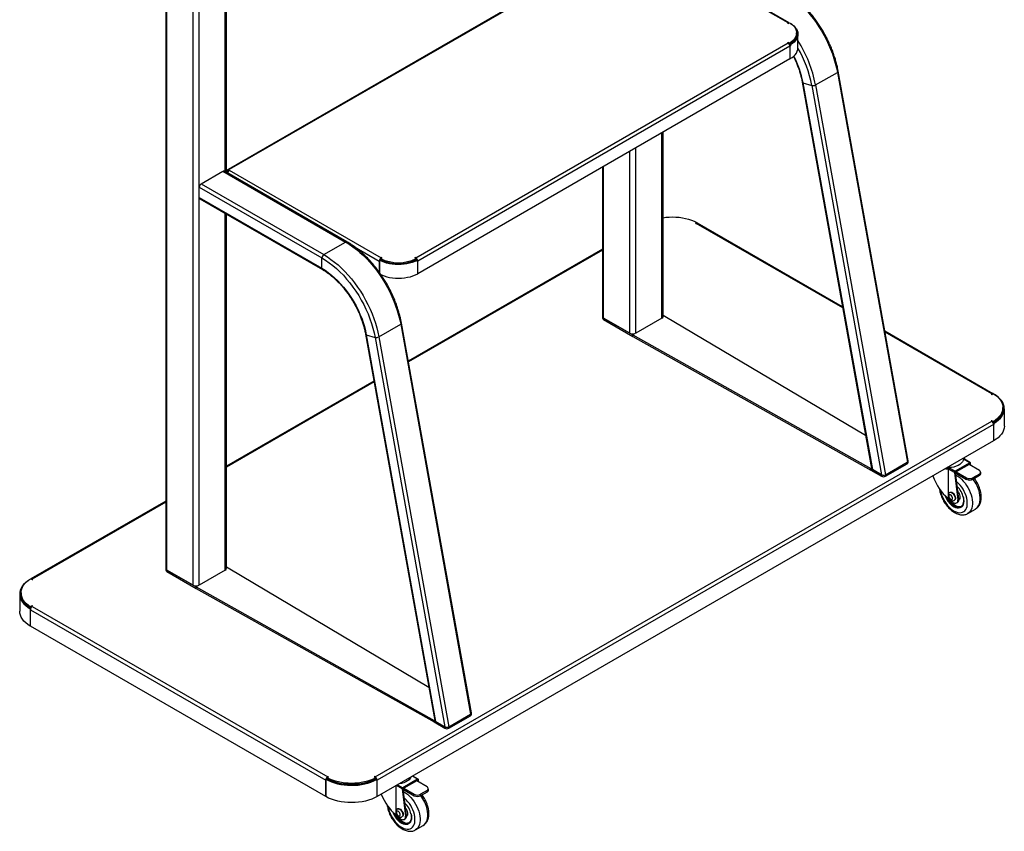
# Model space of a CAD drawing. Header units: millimetres. Extents: x -2165 to 1756, y -606 to 2289.
# Tile 6 of 10: x 672 to 1756, y -606 to 288. Entities that reach past the tile are written whole.
import ezdxf

# ---------------------------------------------------------------- set-up
doc = ezdxf.new("R2010")
doc.units = ezdxf.units.MM

msp = doc.modelspace()

# ---------------------------------------------------------------- linework, layer by layer
at = {"linetype": 'Continuous', "lineweight": 25}
for p, q in [((898, 121), (898, 706)), ((899.4, 120.5), (899.4, 706.8)), ((862.7, -334.7), (862.7, 685.6)), ((869.2, -334.7), (869.2, 689.4)), ((832.5, 668.2), (832.5, -316.1)), ((833.8, -318), (833.8, 669)), ((1347.9, 381.2), (901.4, 123.4)), ((1349.8, 381.3), (902.5, 123.1)), ((1517.7, 284.7), (1350.5, 381.3)), ((1519.1, 284.9), (1352.4, 381.2)), ((1517.7, 284.7), (1517.2, 284.4)), ((1517.2, 284.4), (1517.7, 284.1)), ((1517.7, 284.1), (1519.3, 285)), ((1517.7, 284.1), (1517.7, 284.7)), ((1527.1, 272.5), (1527.1, 273.7)), ((1528.6, 257.4), (1528.6, 272.4)), ((1107.9, 26.1), (1517.7, 262.7)), ((1517.7, 263.3), (1517.2, 263)), ((1517.2, 263), (1517.7, 262.7)), ((1519.3, 262.4), (1517.7, 263.3)), ((1517.7, 262.7), (1517.7, 263.3)), ((1519.1, 261.3), (1519.3, 261.2)), ((1519.3, 262.4), (1519.3, 261.2)), ((1519.5, 261.2), (1519.5, 260.6)), ((1519.5, 261.2), (1520.6, 260.6)), ((1520.6, 260.6), (1520.6, 259.5)), ((1519.8, 259), (1110, 22.4)), ((1519.7, 259.9), (1520.6, 259.5)), ((1519.8, 259), (1519.8, 245.1)), ((1519.8, 245.1), (1110, 8.5)), ((1548.1, 216.4), (1572.1, 230.3)), ((1572.1, 230.3), (1649.1, -199.2)), ((1649.9, -197.8), (1573, 231.5)), ((1533.4, 219.5), (1609.7, -206.1)), ((1534.2, 218.8), (1610.6, -207.2)), ((1534.2, 218.8), (1543.9, 215.8)), ((1543.9, 215.8), (1620.7, -213)), ((1548.1, 216.4), (1625, -213.1)), ((1378.8, -40.4), (1378.8, 163.7)), ((1380.2, -38.5), (1380.2, 164.5)), ((1343.5, -57.1), (1343.5, 143.3)), ((1350, -57.1), (1350, 147.1)), ((871.6, 107.5), (895.6, 121.3)), ((895.6, 121.3), (1030.6, 43.4)), ((1032.1, 43.5), (897.1, 121.5)), ((900.4, 121.8), (901.4, 121.2)), ((902.5, 122.6), (1069.7, 26.1)), ((1313.3, 125.9), (1313.3, -38.5)), ((1314.6, -40.4), (1314.6, 126.7)), ((869.4, 103.8), (1004.5, 25.8)), ((869.4, 92.4), (869.4, 103.8)), ((871.6, 107.5), (1006.6, 29.5)), ((869.4, 92.4), (1004.5, 14.4)), ((870.1, 91), (1005.1, 13)), ((898, -318), (898, 74.9)), ((899.4, -316.1), (899.4, 74.1)), ((1417.3, 64.8), (1415.7, 63.9)), ((1415.7, 63.9), (1416.2, 63.6)), ((1416.2, 63.6), (1416.7, 63.9)), ((1578, -29.2), (1416.7, 63.9)), ((1417.3, 64.1), (1417.3, 64.8)), ((1418.7, 63.9), (1417.3, 64.7)), ((1577.8, -28), (1418.2, 64.1)), ((1418.7, 63.9), (1418.6, 63.9)), ((1418.7, 63.8), (1418.7, 63.9)), ((1006.6, 29.5), (1030.6, 43.4)), ((1040.3, 38.2), (1067.6, 22.4)), ((1313.3, 35.4), (1099.6, -87.9)), ((1313.3, 34.4), (1099.8, -88.8)), ((1004.5, 14.4), (1004.5, 25.8)), ((1067.8, 22.5), (1067.6, 22.4)), ((1067.6, 22.4), (1067.6, 10.2)), ((1068.8, 24.1), (1067.8, 23.5)), ((1067.8, 23.5), (1067.8, 9.9)), ((1069.2, 25.2), (1070.8, 26.1)), ((1069.2, 25.2), (1069.2, 24)), ((1070.2, 26.4), (1069.7, 26.1)), ((1069.7, 25.5), (1069.7, 26.1)), ((1070.8, 26.1), (1070.2, 26.4)), ((1070.2, 25.8), (1070.2, 26.4)), ((1107.3, 26.4), (1106.8, 26.1)), ((1106.8, 26.1), (1108.4, 25.2)), ((1107.9, 26.1), (1107.3, 26.4)), ((1107.3, 25.8), (1107.3, 26.4)), ((1107.9, 25.5), (1107.9, 26.1)), ((1108.2, 23.8), (1109.3, 23.2)), ((1108.4, 25.2), (1108.4, 24)), ((1109.3, 22), (1109.3, 23.2)), ((1109.3, 22.9), (1110, 22.4)), ((1110, 8.5), (1110, 22.4)), ((1313.3, -38.5), (1313.3, -40.2)), ((1314.6, -40.4), (1346.7, -59)), ((1314.6, -40.4), (1314.6, -42.1)), ((1343.5, -57.1), (1314.6, -40.4)), ((1314.6, -42.1), (1346.7, -60.6)), ((1378.8, -40.4), (1350, -57.1)), ((1382.1, -38.5), (1380.2, -37.4)), ((1603.2, -169.7), (1382.1, -38.5)), ((1067.2, -61.2), (1091.3, -47.3)), ((1091.3, -47.3), (1168.2, -476.8)), ((1169.1, -475.4), (1092.1, -46.1)), ((1052.6, -58.1), (1128.8, -483.7)), ((1053.4, -58.8), (1129.7, -484.8)), ((1053.4, -58.8), (1063, -61.8)), ((1063, -61.8), (1139.9, -490.6)), ((1067.2, -61.2), (1144.2, -490.7)), ((1346.7, -59), (1608.8, -206.2)), ((1346.7, -60.6), (1346.7, -59)), ((1346.7, -60.6), (1608.8, -207.8)), ((1743.4, -123.7), (1624.3, -54.9)), ((1742, -123.9), (1624.5, -56)), ((1061.8, -109.8), (899.4, -203.5)), ((1062, -110.7), (899.4, -204.6)), ((1742, -123.9), (1741.5, -124.2)), ((1741.5, -124.2), (1742, -124.5)), ((1742, -124.5), (1743.6, -123.6)), ((1742, -124.5), (1742, -123.9)), ((1754.4, -140.2), (1754.4, -139)), ((1755.9, -159.4), (1755.9, -140.3)), ((1063.2, -545.9), (1742, -154.1)), ((1744.1, -157.7), (1065.3, -549.6)), ((1742, -153.5), (1741.5, -153.8)), ((1741.5, -153.8), (1742, -154.1)), ((1743.6, -154.4), (1742, -153.5)), ((1742, -154.1), (1742, -153.5)), ((1743.4, -155.5), (1743.6, -155.6)), ((1743.6, -154.4), (1743.6, -155.6)), ((1744.8, -156.2), (1743.8, -155.6)), ((1743.8, -156.1), (1743.8, -155.6)), ((1744.8, -157.3), (1744, -156.9)), ((1744.1, -157.7), (1744.1, -175.7)), ((1744.8, -157.3), (1744.8, -156.2)), ((1744.1, -175.7), (1065.3, -567.6)), ((1711.1, -195.9), (1711.2, -194.9)), ((1711.2, -194.9), (1711.2, -194.7)), ((1712.1, -194.7), (1712, -194.2)), ((1625, -213.1), (1649.1, -199.2)), ((1625.2, -213), (1649, -199.3)), ((1625.2, -214.6), (1649, -200.9)), ((1649, -200.9), (1649, -199.3)), ((1649.9, -199.6), (1649.9, -198.3)), ((1692.9, -205.3), (1694.9, -205.2)), ((1694.9, -205.2), (1701.7, -209.2)), ((1718, -199.8), (1701.7, -209.2)), ((1717.1, -201.7), (1702.9, -209.9)), ((1718, -199.8), (1711.1, -195.9)), ((1718.5, -199.8), (1711.9, -195.9)), ((1712.2, -196.1), (1712.2, -195.7)), ((1712.2, -195.7), (1712.2, -196.1)), ((1717.8, -201.3), (1717.1, -201.7)), ((1728.4, -208.3), (1717.1, -201.7)), ((1717.8, -201.3), (1717.9, -202.2)), ((1719.1, -202.9), (1718.8, -200.3)), ((1608.8, -206.2), (1620.7, -213)), ((1608.8, -207.8), (1608.8, -206.2)), ((1608.8, -207.8), (1620.7, -214.6)), ((1620.7, -213), (1610.6, -207.2)), ((1620.7, -214.6), (1620.7, -213)), ((1625.2, -213), (1625.2, -214.6)), ((1694.5, -233.9), (1694.5, -206.7)), ((1701.1, -210.5), (1694.5, -206.7)), ((1701.1, -210.5), (1704.8, -240.5)), ((1702.9, -209.9), (1702.2, -210.3)), ((1705.9, -239.9), (1702.2, -210.3)), ((1702.4, -211.2), (1714.3, -218.1)), ((1702.9, -209.9), (1714.3, -216.4)), ((1714.3, -218.1), (1714.3, -216.4)), ((1728.4, -212.4), (1721.3, -216.4)), ((1728.4, -214), (1721.3, -218.1)), ((1721.3, -216.4), (1721.3, -218.1)), ((1728.4, -214), (1728.4, -212.4)), ((1729.9, -211.9), (1729.9, -210.3)), ((1693.5, -238.4), (1694.5, -239)), ((1694.5, -239), (1694.5, -237.9)), ((1696, -232.4), (1695.7, -232.6)), ((832.5, -242.2), (684.2, -327.8)), ((832.5, -243.2), (685.6, -328)), ((1699.3, -243.7), (1698.5, -243.3)), ((1700.7, -241.3), (1701, -241.1)), ((1703.3, -244.1), (1704.3, -243.5)), ((1705.7, -241.7), (1704.7, -242.4)), ((1704.8, -240.5), (1705.9, -239.9)), ((1715.6, -255.7), (1724.1, -250.8)), ((832.5, -316.1), (832.5, -317.8)), ((833.8, -318), (865.9, -336.5)), ((833.8, -318), (833.8, -319.6)), ((862.7, -334.7), (833.8, -318)), ((833.8, -319.6), (865.9, -338.2)), ((898, -318), (869.2, -334.7)), ((901.3, -316.1), (899.4, -315)), ((1122.3, -447.3), (901.3, -316.1)), ((684, -327.7), (685.6, -328.6)), ((686.1, -328.3), (685.6, -328)), ((685.6, -328.6), (685.6, -328)), ((685.6, -328.6), (686.1, -328.3)), ((671.8, -344.4), (671.8, -363.5)), ((673.3, -343.1), (673.3, -344.3)), ((865.9, -336.5), (1128, -483.7)), ((865.9, -338.2), (865.9, -336.5)), ((865.9, -338.2), (1128, -485.4)), ((685.6, -357.6), (684, -358.5)), ((686.1, -357.9), (685.6, -357.6)), ((685.6, -358.2), (685.6, -357.6)), ((683.3, -360.6), (683.8, -360.3)), ((683.3, -360.6), (683.3, -379.7)), ((683.5, -361.8), (1008.7, -549.6)), ((683.5, -379.8), (683.5, -361.8)), ((684, -359.7), (684, -358.5)), ((684, -359.7), (684.2, -359.6)), ((685.6, -358.2), (686.1, -357.9)), ((685.6, -358.2), (1010.9, -545.9)), ((683.3, -379.7), (683.5, -379.6)), ((1008.7, -567.6), (683.5, -379.8)), ((1144.2, -490.7), (1168.2, -476.8)), ((1144.4, -490.6), (1168.1, -476.9)), ((1168.1, -478.5), (1168.1, -476.9)), ((1169.1, -477.2), (1169.1, -475.9)), ((1128, -483.7), (1139.8, -490.6)), ((1128, -485.4), (1128, -483.7)), ((1128, -485.4), (1139.8, -492.2)), ((1139.9, -490.6), (1129.7, -484.8)), ((1144.4, -492.2), (1168.1, -478.5)), ((1139.8, -492.2), (1139.8, -490.6)), ((1144.4, -490.6), (1144.4, -492.2)), ((1008.9, -549.5), (1008.7, -549.6)), ((1008.7, -549.6), (1008.7, -567.6)), ((1008.9, -548.6), (1009.9, -547.9)), ((1008.9, -567.7), (1008.9, -548.6)), ((1010.3, -546.9), (1011.9, -545.9)), ((1010.3, -548.1), (1010.3, -546.9)), ((1011.4, -545.6), (1010.9, -545.9)), ((1010.9, -546.6), (1010.9, -545.9)), ((1011.9, -545.9), (1011.4, -545.6)), ((1011.4, -546.3), (1011.4, -545.6)), ((1056.2, -551.3), (1056.3, -551.4)), ((1057.7, -550.9), (1057.7, -550.8)), ((1062.7, -545.6), (1062.1, -545.9)), ((1062.1, -545.9), (1063.7, -546.9)), ((1063.2, -545.9), (1062.7, -545.6)), ((1062.7, -546.3), (1062.7, -545.6)), ((1063.2, -546.6), (1063.2, -545.9)), ((1064.6, -548.9), (1063.5, -548.3)), ((1063.7, -548.1), (1063.7, -546.9)), ((1064.6, -548.9), (1064.6, -550)), ((1064.6, -549.2), (1065.3, -549.6)), ((1065.3, -567.6), (1065.3, -549.6)), ((1109.9, -548.4), (1093.6, -557.8)), ((1109, -550.3), (1094.8, -558.5)), ((1109.9, -548.4), (1104.2, -545.1)), ((1110.4, -548.4), (1104.5, -545)), ((1109.7, -549.9), (1109, -550.3)), ((1120.3, -556.9), (1109, -550.3)), ((1109.7, -549.9), (1109.8, -550.8)), ((1111, -551.5), (1110.7, -548.9)), ((1086.4, -582.5), (1086.4, -555.4)), ((1093, -559.1), (1086.5, -555.3)), ((1087.9, -554.5), (1093.6, -557.8)), ((1093, -559.1), (1096.7, -589.1)), ((1094.8, -558.5), (1094.1, -558.9)), ((1097.7, -588.5), (1094.1, -558.9)), ((1094.2, -559.8), (1106.2, -566.7)), ((1094.8, -558.5), (1106.2, -565)), ((1120.3, -561), (1113.2, -565)), ((1120.3, -562.6), (1113.2, -566.7)), ((1120.3, -562.6), (1120.3, -561)), ((1121.8, -560.5), (1121.8, -558.9)), ((1008.7, -567.6), (1008.9, -567.5)), ((1106.2, -566.7), (1106.2, -565)), ((1113.2, -565), (1113.2, -566.7)), ((1087.9, -581), (1087.6, -581.2)), ((1085.3, -587), (1086.4, -587.6)), ((1086.4, -587.6), (1086.4, -586.5)), ((1091.2, -592.3), (1090.4, -591.9)), ((1092.6, -589.9), (1092.9, -589.7)), ((1095.2, -592.7), (1096.2, -592.1)), ((1097.6, -590.3), (1096.5, -591)), ((1096.7, -589.1), (1097.7, -588.5)), ((1107.5, -604.3), (1116, -599.4))]:
    msp.add_line(p, q, dxfattribs=at)
at = {"linetype": 'Continuous', "lineweight": 25, "flags": 128}
for points in [[(1511.5, 321), (1515.4, 318.5), (1519.4, 315.8), (1523.3, 312.8), (1527.2, 309.5), (1531, 306), (1534.8, 302.3), (1538.4, 298.3), (1541.9, 294.2), (1545.4, 289.8), (1548.6, 285.3), (1551.7, 280.6), (1554.7, 275.9), (1557.5, 271), (1560.1, 266), (1562.4, 260.9), (1564.6, 255.8), (1566.6, 250.7), (1568.3, 245.5), (1569.8, 240.4), (1571.1, 235.3), (1572.1, 230.3)], [(1519.3, 285), (1521.4, 283.6), (1523.3, 282), (1524.8, 280.3), (1525.9, 278.5), (1526.7, 276.6), (1527.1, 274.7), (1527.1, 272.8), (1526.7, 270.9), (1525.9, 269), (1524.8, 267.2), (1523.3, 265.5), (1521.4, 263.9), (1519.3, 262.4)], [(1520.5, 284.3), (1522.2, 283.1), (1524.1, 281.6), (1525.6, 279.9), (1526.9, 278.2), (1527.8, 276.4), (1528.4, 274.5), (1528.6, 272.6), (1528.5, 270.7), (1528, 268.9), (1527.2, 267.1), (1526, 265.3), (1524.5, 263.6), (1522.7, 262), (1520.6, 260.6)], [(1527.1, 272.5), (1527.1, 271.5), (1526.7, 269.6), (1525.9, 267.8), (1524.8, 266), (1523.3, 264.2), (1521.4, 262.6), (1519.3, 261.2)], [(1527.1, 272.4), (1527.1, 271.7), (1526.7, 269.7), (1526, 267.9), (1524.9, 266), (1523.4, 264.3), (1521.6, 262.7), (1519.5, 261.2)], [(1519.8, 245.1), (1522.1, 246.6), (1524, 248.2), (1525.6, 249.8), (1526.9, 251.6), (1527.9, 253.5), (1528.4, 255.4), (1528.6, 257.3), (1528.6, 257.4)], [(1572.1, 230.3), (1572.5, 230.5), (1572.8, 230.8), (1572.9, 231.1), (1573, 231.3), (1573, 231.5)], [(1380.2, 70.2), (1383.3, 70.6), (1386.9, 70.9), (1390.6, 71), (1394.3, 70.9), (1397.9, 70.6), (1401.5, 70.1), (1405, 69.4), (1408.3, 68.5), (1411.5, 67.5), (1414.5, 66.2), (1417.3, 64.8)], [(1030.6, 43.4), (1034.6, 40.9), (1038.6, 38.2), (1042.5, 35.2), (1046.4, 32), (1050.2, 28.4), (1053.9, 24.7), (1057.6, 20.7), (1061.1, 16.6), (1064.5, 12.2), (1067.8, 7.7), (1070.9, 3.1), (1073.9, -1.7), (1076.6, -6.6), (1079.2, -11.6), (1081.6, -16.7), (1083.8, -21.8), (1085.7, -26.9), (1087.5, -32.1), (1089, -37.2), (1090.2, -42.3), (1091.3, -47.3)], [(1004.5, 25.8), (1008.5, 23.4), (1012.5, 20.6), (1016.5, 17.5), (1020.4, 14.1), (1024.3, 10.5), (1028.1, 6.7), (1031.7, 2.6), (1035.2, -1.7), (1038.6, -6.2), (1041.9, -10.8), (1045, -15.6), (1047.9, -20.6), (1050.5, -25.6), (1053, -30.7), (1055.3, -35.9), (1057.3, -41.1), (1059.1, -46.3), (1060.7, -51.5), (1062, -56.7), (1063, -61.8)], [(1006.6, 29.5), (1010.6, 27.1), (1014.5, 24.3), (1018.5, 21.3), (1022.3, 18.1), (1026.2, 14.6), (1029.9, 10.8), (1033.5, 6.9), (1037.1, 2.7), (1040.5, -1.6), (1043.7, -6.2), (1046.9, -10.8), (1049.8, -15.6), (1052.6, -20.5), (1055.2, -25.5), (1057.6, -30.6), (1059.7, -35.7), (1061.7, -40.8), (1063.4, -45.9), (1064.9, -51.1), (1066.2, -56.1), (1067.2, -61.2)], [(1109.3, 23.2), (1106.8, 21.9), (1104, 20.9), (1101.1, 20), (1098.1, 19.4), (1094.9, 18.9), (1091.7, 18.6), (1088.4, 18.5), (1085.1, 18.6), (1081.9, 19), (1078.8, 19.5), (1075.8, 20.2), (1072.9, 21.1), (1070.2, 22.2), (1067.8, 23.5)], [(1004.5, 14.4), (1008, 12.2), (1011.5, 9.7), (1015, 7), (1018.5, 4), (1021.9, 0.8), (1025.1, -2.7), (1028.3, -6.3), (1031.4, -10.2), (1034.3, -14.2), (1037.1, -18.3), (1039.7, -22.6), (1042.1, -27), (1044.4, -31.5), (1046.4, -36), (1048.3, -40.6), (1049.9, -45.2), (1051.3, -49.7), (1052.5, -54.3), (1053.4, -58.8)], [(1069.2, 7.7), (1070.3, 7.2), (1073, 6.1), (1076, 5.1), (1079.1, 4.4), (1082.3, 3.9), (1085.6, 3.6), (1088.9, 3.5), (1092.3, 3.6), (1095.6, 3.9), (1098.8, 4.5), (1101.9, 5.2), (1104.8, 6.1), (1107.5, 7.3), (1110, 8.5)], [(1091.3, -47.3), (1091.6, -47), (1091.9, -46.8), (1092.1, -46.5), (1092.2, -46.2), (1092.1, -46.1)], [(1743.6, -123.6), (1746, -125.2), (1748.2, -126.9), (1750, -128.7), (1751.6, -130.7), (1752.8, -132.7), (1753.6, -134.7), (1754.2, -136.8), (1754.4, -139), (1754.2, -141.1), (1753.6, -143.2), (1752.8, -145.3), (1751.6, -147.3), (1750, -149.2), (1748.2, -151), (1746, -152.8), (1743.6, -154.4)], [(1744.8, -156.2), (1747.4, -154.5), (1749.6, -152.7), (1751.5, -150.8), (1753.1, -148.7), (1754.3, -146.6), (1755.2, -144.5), (1755.7, -142.3), (1755.8, -140), (1755.6, -137.8), (1755, -135.6), (1754.1, -133.5), (1752.8, -131.4), (1751.1, -129.4), (1749.1, -127.5), (1746.9, -125.7), (1745.2, -124.6)], [(1754.4, -140.2), (1754.2, -142.3), (1753.6, -144.4), (1752.8, -146.5), (1751.6, -148.5), (1750, -150.4), (1748.2, -152.3), (1746, -154), (1743.6, -155.6)], [(1743.8, -155.6), (1746.2, -154), (1748.3, -152.2), (1750.2, -150.4), (1751.7, -148.4), (1752.9, -146.4), (1753.7, -144.3), (1754.2, -142.2), (1754.4, -140.3)], [(1755.9, -159.4), (1755.9, -159.4), (1755.6, -161.7), (1755.1, -163.9), (1754.1, -166.1), (1752.8, -168.2), (1751.1, -170.3), (1749.1, -172.2), (1746.8, -174), (1744.1, -175.7)], [(1711.1, -195.9), (1710.7, -197.4), (1709.8, -198.9), (1708.5, -200.4), (1706.9, -201.7), (1704.9, -202.8), (1702.7, -203.7), (1700.2, -204.5), (1697.6, -205), (1694.9, -205.2)], [(1694.5, -206.7), (1691.9, -206.7), (1690.7, -206.6)], [(1702.6, -213.4), (1704.7, -214.7), (1706.8, -216.2), (1708.8, -218), (1710.7, -220), (1712.6, -222.3), (1714.3, -224.7), (1715.8, -227.2), (1717.2, -229.8), (1718.3, -232.5), (1719.3, -235.2), (1720, -237.9)], [(1685.7, -230.3), (1686.1, -232.5), (1686.8, -235), (1687.7, -237.5), (1688.8, -240), (1690.2, -242.4), (1691.7, -244.7), (1693.3, -246.8), (1695.1, -248.8), (1697, -250.5), (1698.9, -252), (1700.8, -253.2), (1702.7, -254), (1704.6, -254.6), (1706.5, -254.9), (1708.2, -254.8), (1709.7, -254.4), (1711.2, -253.7), (1712.4, -252.7), (1713.4, -251.3), (1714.2, -249.8), (1714.8, -247.9), (1715.1, -245.9), (1715.1, -243.7), (1714.9, -241.3), (1714.5, -238.9)], [(1708.5, -248.3), (1707.7, -248.6), (1706.3, -248.8), (1704.8, -248.7), (1703.3, -248.3), (1701.7, -247.5), (1700, -246.5), (1698.4, -245.2), (1696.9, -243.7), (1695.5, -241.9), (1694.2, -240.1), (1693.1, -238.1)], [(1696.2, -239.8), (1696.9, -240.3), (1697.6, -240.5), (1698.2, -240.4), (1698.7, -239.9), (1698.9, -239.2), (1698.8, -238.4), (1698.5, -237.4), (1698, -236.5), (1697.3, -235.7), (1696.6, -235.2), (1695.9, -235), (1695.3, -235.1), (1694.9, -235.6), (1694.6, -236.3), (1694.7, -237.2), (1695, -238.1), (1695.5, -239), (1696.2, -239.8)], [(1695.7, -232.6), (1696, -232.5), (1696.8, -232.4), (1697.7, -232.6), (1698.7, -233.2), (1699.6, -234), (1700.4, -235.1), (1701.1, -236.3), (1701.5, -237.5), (1701.7, -238.7), (1701.6, -239.8), (1701.3, -240.7), (1700.7, -241.2), (1700.7, -241.3)], [(1696, -232.4), (1696.3, -232.3), (1697.1, -232.2), (1698.1, -232.4), (1699, -233), (1700, -233.8), (1700.8, -234.9), (1701.4, -236.1), (1701.9, -237.3), (1702.1, -238.5), (1702, -239.6), (1701.7, -240.4), (1701.1, -241), (1701, -241.1)], [(1710.8, -238.1), (1711.1, -240.2), (1711.3, -242.2), (1711.1, -244), (1710.7, -245.7), (1710.1, -247.1), (1709.2, -248.2), (1708.1, -249.1), (1706.9, -249.6), (1705.4, -249.9), (1703.9, -249.8), (1702.3, -249.3), (1700.6, -248.6), (1698.9, -247.5), (1697.8, -246.6)], [(1704.9, -231.8), (1705.3, -232.4), (1706, -233.8), (1706.6, -235.3), (1706.9, -236.8), (1707, -238.1), (1706.9, -239.4), (1706.5, -240.4), (1705.9, -241.1)], [(1720, -237.9), (1720.5, -240.5), (1720.8, -243.1), (1720.8, -245.5), (1720.5, -247.7), (1720, -249.8), (1719.3, -251.6), (1718.3, -253.2), (1717.2, -254.6), (1715.8, -255.6), (1715.6, -255.8)], [(1724.1, -250.8), (1724.3, -250.7), (1725.7, -249.7), (1726.8, -248.3), (1727.8, -246.7), (1728.5, -244.9), (1729, -242.8), (1729.3, -240.6), (1729.3, -238.2), (1729, -235.6), (1728.5, -233)], [(1699.3, -243.7), (1700.2, -244.1), (1701, -244.4), (1701.8, -244.5), (1702.6, -244.4), (1703.3, -244.1), (1703.8, -243.7), (1704.3, -243.1), (1704.7, -242.4)], [(1702.2, -248.5), (1702.6, -248.7), (1704.1, -249.1), (1705.6, -249.2), (1707, -249), (1708.2, -248.5), (1709.3, -247.6), (1710.1, -246.5), (1710.7, -245.1), (1711.1, -243.5), (1711.1, -243.4)], [(682.4, -328.7), (680.2, -330.1), (678, -332), (676.1, -333.9), (674.5, -335.9), (673.3, -338), (672.4, -340.2), (671.9, -342.4), (671.8, -344.6), (672, -346.8), (672.6, -349), (673.5, -351.2), (674.8, -353.3), (676.5, -355.3), (678.5, -357.2), (680.8, -359), (683.3, -360.6)], [(684, -358.5), (681.6, -356.9), (679.4, -355.1), (677.6, -353.3), (676, -351.4), (674.8, -349.4), (674, -347.3), (673.4, -345.2), (673.3, -343.1), (673.4, -340.9), (674, -338.8), (674.8, -336.8), (676, -334.8), (677.6, -332.8), (679.4, -331), (681.6, -329.3), (684, -327.7)], [(684, -359.7), (681.6, -358.1), (679.4, -356.4), (677.6, -354.5), (676, -352.6), (674.8, -350.6), (674, -348.5), (673.4, -346.4), (673.3, -344.3)], [(673.3, -344.4), (673.3, -344.6), (673.5, -346.7), (674, -348.8), (675, -350.9), (676.2, -352.9), (677.8, -354.9), (679.7, -356.7), (681.9, -358.4), (684.1, -359.8)], [(683.3, -379.7), (680.7, -378), (678.4, -376.2), (676.4, -374.3), (674.7, -372.2), (673.4, -370.1), (672.5, -367.9), (671.9, -365.7), (671.8, -363.5)], [(1008.9, -548.6), (1008.8, -549.1), (1008.7, -549.6)], [(1008.9, -548.6), (1011.8, -550), (1014.9, -551.4), (1018.2, -552.5), (1021.6, -553.5), (1025.2, -554.2), (1029, -554.8), (1032.8, -555.1), (1036.6, -555.2), (1040.5, -555.2), (1044.3, -554.9), (1048, -554.3), (1051.7, -553.6), (1055.2, -552.7), (1058.5, -551.6), (1061.7, -550.3), (1064.6, -548.9)], [(1009.9, -547.9), (1012.7, -549.4), (1015.7, -550.6), (1018.9, -551.7), (1022.2, -552.7), (1025.7, -553.4), (1029.3, -553.9), (1032.9, -554.2), (1036.6, -554.4), (1040.3, -554.3), (1044, -554), (1047.6, -553.5), (1051.1, -552.8), (1054.5, -552), (1057.7, -550.9), (1060.7, -549.7), (1063.5, -548.3)], [(1063.7, -546.9), (1060.9, -548.3), (1057.9, -549.5), (1054.8, -550.6), (1051.4, -551.5), (1047.9, -552.2), (1044.4, -552.7), (1040.7, -553), (1037, -553.1), (1033.3, -553), (1029.7, -552.7), (1026.1, -552.2), (1022.6, -551.5), (1019.3, -550.6), (1016.1, -549.5), (1013.1, -548.3), (1010.3, -546.9)], [(1063.7, -548.1), (1060.9, -549.5), (1057.9, -550.7), (1054.8, -551.8), (1051.4, -552.7), (1047.9, -553.4), (1044.4, -553.9), (1040.7, -554.2), (1037, -554.3), (1033.3, -554.2), (1029.7, -553.9), (1026.1, -553.4), (1022.6, -552.7), (1019.3, -551.8), (1016.1, -550.7), (1013.1, -549.5), (1010.3, -548.1)], [(1102.5, -546.1), (1101.7, -547.5), (1100.4, -549), (1098.8, -550.3), (1096.8, -551.4), (1094.6, -552.3), (1092.1, -553.1), (1089.6, -553.6)], [(1094.5, -562), (1096.6, -563.3), (1098.6, -564.8), (1100.7, -566.6), (1102.6, -568.6), (1104.4, -570.9), (1106.1, -573.3), (1107.7, -575.8), (1109.1, -578.4), (1110.2, -581.1), (1111.2, -583.8), (1111.9, -586.5)], [(1065.3, -567.6), (1062.4, -569.1), (1059.3, -570.4), (1055.9, -571.6), (1052.4, -572.6), (1048.7, -573.3), (1044.9, -573.9), (1041, -574.2), (1037.1, -574.3), (1033.2, -574.2), (1029.4, -573.9), (1025.6, -573.4), (1021.9, -572.6), (1018.3, -571.7), (1015, -570.5), (1011.8, -569.2), (1008.9, -567.7)], [(1077.6, -578.9), (1078, -581.1), (1078.7, -583.6), (1079.6, -586.1), (1080.7, -588.6), (1082.1, -591), (1083.6, -593.3), (1085.2, -595.4), (1087, -597.4), (1088.8, -599.1), (1090.8, -600.6), (1092.7, -601.8), (1094.6, -602.7), (1096.5, -603.2), (1098.3, -603.5), (1100.1, -603.4), (1101.6, -603), (1103, -602.3), (1104.3, -601.3), (1105.3, -599.9), (1106.1, -598.4), (1106.7, -596.5), (1107, -594.5), (1107, -592.3), (1106.8, -589.9), (1106.4, -587.5)], [(1088.1, -588.4), (1088.8, -588.9), (1089.5, -589.1), (1090.1, -589), (1090.6, -588.5), (1090.8, -587.8), (1090.7, -587), (1090.4, -586), (1089.9, -585.1), (1089.2, -584.3), (1088.5, -583.8), (1087.8, -583.6), (1087.2, -583.8), (1086.7, -584.2), (1086.5, -584.9), (1086.6, -585.8), (1086.9, -586.7), (1087.4, -587.6), (1088.1, -588.4)], [(1087.5, -581.2), (1087.8, -581.1), (1088.7, -581), (1089.6, -581.2), (1090.6, -581.8), (1091.5, -582.6), (1092.3, -583.7), (1093, -584.9), (1093.4, -586.1), (1093.6, -587.3), (1093.5, -588.4), (1093.2, -589.3), (1092.6, -589.8), (1092.6, -589.9)], [(1087.9, -581), (1088.2, -580.9), (1089, -580.8), (1090, -581), (1090.9, -581.6), (1091.8, -582.4), (1092.7, -583.5), (1093.3, -584.7), (1093.8, -585.9), (1093.9, -587.1), (1093.9, -588.2), (1093.5, -589.1), (1093, -589.6), (1092.9, -589.7)], [(1096.8, -580.4), (1097.1, -581), (1097.9, -582.4), (1098.5, -583.9), (1098.8, -585.4), (1098.9, -586.7), (1098.7, -588), (1098.3, -589), (1097.7, -589.7)], [(1116, -599.4), (1116.2, -599.3), (1117.6, -598.3), (1118.7, -597), (1119.7, -595.4), (1120.4, -593.5), (1120.9, -591.4), (1121.1, -589.2), (1121.1, -586.8), (1120.9, -584.2), (1120.4, -581.6)], [(1100.4, -596.9), (1099.6, -597.2), (1098.2, -597.4), (1096.7, -597.3), (1095.2, -596.9), (1093.5, -596.1), (1091.9, -595.1), (1090.3, -593.8), (1088.8, -592.3), (1087.4, -590.5), (1086.1, -588.7), (1085, -586.7)], [(1102.7, -586.7), (1103, -588.8), (1103.1, -590.8), (1103, -592.6), (1102.6, -594.3), (1102, -595.7), (1101.1, -596.8), (1100, -597.7), (1098.7, -598.3), (1097.3, -598.5), (1095.8, -598.4), (1094.2, -597.9), (1092.5, -597.2), (1090.8, -596.1), (1089.7, -595.2)], [(1091.2, -592.3), (1092.1, -592.7), (1092.9, -593), (1093.7, -593.1), (1094.5, -593), (1095.2, -592.7), (1095.7, -592.3), (1096.2, -591.7), (1096.5, -591)], [(1094.1, -597.1), (1094.5, -597.3), (1096, -597.7), (1097.5, -597.8), (1098.9, -597.6), (1100.1, -597.1), (1101.2, -596.2), (1102, -595.1), (1102.6, -593.7), (1103, -592.1), (1103, -592)], [(1111.9, -586.5), (1112.4, -589.1), (1112.7, -591.7), (1112.7, -594.1), (1112.4, -596.3), (1111.9, -598.4), (1111.2, -600.3), (1110.2, -601.9), (1109.1, -603.2), (1107.7, -604.2), (1107.5, -604.4)]]:
    msp.add_lwpolyline(points, dxfattribs=at)
at = {"linetype": 'Continuous', "lineweight": 25}
for centre, radius, start, end in [((1518.6, 283.5), 1.55, 70.8865, 125.1504), ((1515.2, 258.8), 4.61, 2.6055, 57.3945), ((1409.9, 189.8), 140.7, 10.8941, 32.4427), ((1506.1, 282.9), 27.6, 299.9898, 301.7202), ((1412.3, 190.7), 134, 10.8029, 29.715), ((1427.3, 198.8), 108.8, 10.6144, 27.0784), ((1534.4, 219.8), 1.03, 198.4117, 261.7895), ((1545.2, 221.6), 5.91, 256.973, 298.8608), ((896.5, 120.1), 1.51, 65.6929, 125.6176), ((896.4, 123.7), 4.39, 309.5561, 335.0276), ((897.4, 123.1), 4.39, 309.5561, 335.0276), ((901.6, 122.8), 0.942, 347.227, 12.773), ((874, 103.6), 4.61, 122.6055, 177.3945), ((870.9, 92.2), 1.48, 173.7012, 234.9867), ((1417.6, 62.7), 1.51, 65.6929, 125.6176), ((1031.5, 42.2), 1.44, 64.0422, 127.2535), ((1009.1, 25.6), 4.61, 122.6055, 177.3945), ((1072.2, 22.2), 4.61, 122.6055, 177.3945), ((1088.8, 63.2), 44, 242.9292, 296.2257), ((1071.2, 22.8), 2.55, 141.0239, 151.5615), ((1088.8, 64.6), 44, 243.5456, 296.4544), ((1088.8, 63.4), 44, 243.5456, 296.4544), ((1105.4, 22.2), 4.61, 2.6055, 57.3945), ((1106.5, 22.9), 2.47, 12.3072, 39.2948), ((1095.5, 47.6), 29, 298.3182, 299.9902), ((1006, 14.3), 1.51, 174.3835, 234.2574), ((1315.6, -38.3), 2.31, 185.6948, 245.6253), ((1315.6, -39.9), 2.31, 185.6948, 245.6253), ((1377.9, -38.3), 2.31, 294.3747, 354.3052), ((1053.5, -57.7), 1.03, 198.4117, 261.7895), ((1064.4, -56), 5.91, 256.973, 298.8608), ((1346.7, -50.8), 7.07, 242.6097, 297.3903), ((1742.9, -125.1), 1.55, 70.8865, 125.1504), ((1739.5, -158), 4.61, 2.6055, 57.3945), ((1725.6, -125.7), 37, 299.9932, 301.2761), ((1648.3, -197.8), 1.61, 294.3747, 354.3052), ((1648.3, -199.5), 1.61, 294.3747, 354.3052), ((1622.9, -208.6), 4.92, 242.6097, 297.3903), ((1622.9, -210.3), 4.92, 242.6097, 297.3903), ((1717.8, -209.6), 7.69, 242.6097, 297.3903), ((1727.6, -210.3), 2.18, 290.7834, 69.2166), ((1727.4, -211.7), 2.51, 294.3747, 354.3052), ((1681.3, -246.7), 34.1, 13.2643, 49.2895), ((1685.9, -244), 25.6, 13.4806, 44.7054), ((1717.8, -211.2), 7.69, 242.6097, 297.3903), ((1688.3, -242.6), 41.4, 13.5167, 36.6118), ((1714.6, -227.4), 25.5, 199.3161, 228.8031), ((1711.8, -229.3), 21.5, 200.8067, 243.4424), ((1711.5, -230), 19.3, 207.0801, 245.5067), ((1704.6, -233.5), 11.6, 208.6529, 238.0268), ((1706, -242.3), 5.88, 244.2694, 313.1212), ((1702.7, -240.8), 3.15, 301.5258, 342.774), ((1700.7, -241.1), 4.1, 342.578, 8.4279), ((1701.8, -240.5), 4.1, 342.578, 8.4279), ((834.8, -315.9), 2.31, 185.6948, 245.6253), ((834.8, -317.5), 2.31, 185.6948, 245.6253), ((897.1, -315.9), 2.31, 294.3747, 354.3052), ((684.7, -329.2), 1.55, 54.8496, 109.1135), ((865.9, -328.4), 7.07, 242.6097, 297.3903), ((688.1, -362.1), 4.61, 122.6055, 177.3945), ((1167.5, -475.4), 1.61, 294.3747, 354.3052), ((1167.5, -477), 1.61, 294.3747, 354.3052), ((1142.1, -486.2), 4.92, 242.6097, 297.3903), ((1142.1, -487.9), 4.92, 242.6097, 297.3903), ((1013.4, -549.9), 4.64, 122.6972, 163.6738), ((1012.3, -549.2), 2.55, 141.0901, 151.5718), ((1060.7, -549.8), 4.61, 2.6055, 57.3945), ((1061.8, -549.2), 2.48, 12.4402, 39.1593), ((1046.1, -516.3), 38.4, 298.7427, 299.9933), ((1119.5, -558.9), 2.18, 290.7834, 69.2166), ((1119.3, -560.3), 2.51, 294.3747, 354.3052), ((1073.1, -595.3), 34.1, 13.2643, 49.2895), ((1109.7, -558.2), 7.69, 242.6097, 297.3903), ((1109.7, -559.8), 7.69, 242.6097, 297.3903), ((1080.2, -591.2), 41.4, 13.5167, 36.6118), ((1106.5, -576), 25.5, 199.3161, 228.8031), ((1077.7, -592.6), 25.6, 13.4806, 44.7054), ((1103.7, -577.9), 21.5, 200.8067, 243.4424), ((1103.4, -578.6), 19.3, 207.0801, 245.5067), ((1096.5, -582.1), 11.6, 208.6529, 238.0268), ((1097.9, -590.9), 5.88, 244.2694, 313.1212), ((1094.6, -589.4), 3.15, 301.5258, 342.774), ((1092.6, -589.7), 4.1, 342.578, 8.4279), ((1093.7, -589.1), 4.1, 342.578, 8.4279)]:
    msp.add_arc(centre, radius, start, end, dxfattribs=at)
for centre, major_axis, ratio, start_param, end_param in [((1646.9, -197.9), (3.04, -0.07), 0.576899, 5.523727, 6.399491), ((1718.1, -200.7), (0.364, 0.939), 0.655964, 5.39626, 6.967056), ((1612.7, -206), (3.04, -0.07), 0.576899, 3.257899, 3.95293), ((1622.9, -211.8), (3.04, -0.07), 0.576899, 3.95293, 5.523727), ((1693.2, -212.6), (-12.7, 28.8), 0.490451, 1.415767, 2.421887), ((1701.8, -210.1), (0.364, 0.939), 0.655964, 0.683871, 2.254667), ((1166.1, -475.5), (3.04, -0.07), 0.576899, 5.523727, 6.399491), ((1131.9, -483.5), (3.04, -0.07), 0.576899, 3.257899, 3.95293), ((1142, -489.4), (3.04, -0.07), 0.576899, 3.95293, 5.523727), ((1110, -549.3), (0.364, 0.939), 0.655964, 5.39626, 6.967056), ((1093.7, -558.7), (0.364, 0.939), 0.655964, 0.683871, 2.254667), ((1085.1, -561.2), (-12.7, 28.8), 0.490451, 1.484492, 2.421887)]:
    msp.add_ellipse(centre, major_axis=major_axis, ratio=ratio, start_param=start_param, end_param=end_param, dxfattribs=at)
for points, knots in [([(1573, 231.5), (1572.8, 232.3), (1572.4, 234.7), (1571.5, 238.7), (1570.2, 243.5), (1568.7, 248.3), (1567, 253.2), (1565.1, 258), (1563, 262.7), (1560.7, 267.5), (1558.3, 272.1), (1555.7, 276.7), (1552.9, 281.2), (1550, 285.6), (1547, 289.8), (1543.8, 293.9), (1540.5, 297.8), (1537.1, 301.6), (1533.6, 305.2), (1530, 308.6), (1526.4, 311.7), (1522.7, 314.7), (1519, 317.4), (1515.7, 319.5), (1513.7, 320.7), (1513, 321.1)], [0, 0, 0, 0, 0.023886, 0.069147, 0.114389, 0.159612, 0.204817, 0.250007, 0.295185, 0.340354, 0.385516, 0.430677, 0.475837, 0.521001, 0.566171, 0.611351, 0.656543, 0.701752, 0.746979, 0.792229, 0.837503, 0.882804, 0.928133, 0.973489, 1, 1, 1, 1]), ([(1523.7, 247.9), (1523.9, 247.6), (1524.8, 245.9), (1526.2, 242.8), (1527.9, 238.5), (1529.5, 234.3), (1530.9, 230.1), (1532, 225.9), (1532.9, 222.4), (1533.2, 220.3), (1533.4, 219.5)], [0, 0, 0, 0, 0.035746, 0.183123, 0.330456, 0.477729, 0.624925, 0.772029, 0.919026, 1, 1, 1, 1]), ([(900.4, 121.8), (900.4, 122), (900.6, 122.4), (900.8, 122.8), (901.1, 123.2), (901.4, 123.5), (901.7, 123.6), (902, 123.5), (902.3, 123.4), (902.4, 123.2), (902.5, 123.1)], [0, 0, 0, 0, 0.119723, 0.243914, 0.371072, 0.499999, 0.628772, 0.756084, 0.880205, 1, 1, 1, 1]), ([(902.5, 122.6), (902.4, 122.5), (902.3, 122.3), (902, 121.9), (901.7, 121.4), (901.4, 120.8), (901.1, 120.3), (900.8, 119.8), (900.7, 119.6), (900.6, 119.5)], [0, 0, 0, 0, 0.142247, 0.289805, 0.440885, 0.594069, 0.74707, 0.898334, 1, 1, 1, 1]), ([(901.4, 121.2), (901.5, 121.3), (901.6, 121.5), (901.8, 121.8), (902, 122), (902.1, 122.1), (902.1, 122.1), (902.1, 122.1)], [0, 0, 0, 0, 0.269619, 0.523479, 0.764941, 0.99991, 1, 1, 1, 1]), ([(1092.1, -46.1), (1092, -45.3), (1091.5, -42.9), (1090.6, -38.9), (1089.4, -34.1), (1087.9, -29.2), (1086.2, -24.4), (1084.3, -19.6), (1082.2, -14.8), (1079.9, -10.1), (1077.5, -5.4), (1074.9, -0.9), (1072.1, 3.6), (1069.2, 8), (1066.1, 12.2), (1062.9, 16.3), (1059.7, 20.3), (1056.3, 24), (1052.8, 27.6), (1049.2, 31), (1045.6, 34.1), (1041.9, 37.1), (1038.1, 39.8), (1034.9, 41.9), (1032.9, 43.1), (1032.1, 43.5)], [0, 0, 0, 0, 0.023886, 0.069147, 0.114389, 0.159612, 0.204817, 0.250007, 0.295185, 0.340354, 0.385516, 0.430677, 0.475837, 0.521001, 0.566171, 0.611351, 0.656543, 0.701752, 0.746979, 0.792229, 0.837503, 0.882804, 0.928133, 0.973489, 1, 1, 1, 1]), ([(1005.1, 13), (1005.7, 12.7), (1007.3, 11.7), (1010, 10), (1013.2, 7.6), (1016.4, 5), (1019.5, 2.2), (1022.6, -0.8), (1025.6, -4), (1028.5, -7.4), (1031.3, -11), (1034, -14.7), (1036.6, -18.5), (1039, -22.5), (1041.3, -26.5), (1043.4, -30.6), (1045.4, -34.8), (1047.1, -39), (1048.7, -43.3), (1050, -47.5), (1051.2, -51.7), (1052, -55.2), (1052.4, -57.3), (1052.6, -58.1)], [0, 0, 0, 0, 0.026011, 0.075645, 0.125313, 0.175013, 0.224749, 0.27452, 0.324325, 0.374161, 0.424021, 0.473902, 0.523798, 0.573704, 0.623614, 0.673522, 0.723421, 0.773305, 0.823169, 0.873007, 0.922814, 0.972584, 1, 1, 1, 1]), ([(1712.2, -196.1), (1712.2, -195.7), (1712.3, -195.2), (1712.1, -194.7), (1712.1, -194.7)], [0, 0, 0, 0, 0.872581, 1, 1, 1, 1]), ([(1694.5, -206.7), (1694.5, -206.6), (1694.5, -206.4), (1694.6, -206.1), (1694.7, -205.7), (1694.8, -205.5), (1694.8, -205.3), (1694.9, -205.2), (1694.9, -205.2)], [0, 0, 0, 0, 0.19058, 0.380906, 0.578136, 0.792201, 0.995617, 1, 1, 1, 1]), ([(1711.9, -195.9), (1711.8, -195.9), (1711.7, -195.8), (1711.5, -195.8), (1711.3, -195.8), (1711.1, -195.9), (1711.1, -195.9)], [0, 0, 0, 0, 0.180926, 0.596545, 0.99149, 1, 1, 1, 1]), ([(1724.1, -250.8), (1724.3, -250.7), (1725, -250.3), (1726.1, -249.4), (1727.4, -248), (1728.5, -246.4), (1729.3, -244.6), (1730, -242.6), (1730.3, -240.4), (1730.5, -238), (1730.4, -235.6), (1730.1, -233.4), (1729.7, -231.5), (1729.3, -229.7), (1728.6, -227.5), (1727.5, -224.9), (1726.3, -222.4), (1724.9, -220), (1723.8, -218.2), (1723.1, -217.3), (1722.9, -217.2)], [0, 0, 0, 0, 0.02025, 0.078824, 0.13731, 0.196508, 0.257095, 0.319438, 0.383498, 0.448869, 0.51498, 0.581304, 0.620873, 0.656259, 0.722242, 0.788037, 0.853703, 0.91932, 0.984975, 1, 1, 1, 1]), ([(1684.5, -228.4), (1684.5, -228.7), (1684.6, -229.7), (1685, -231.7), (1685.7, -234.3), (1686.6, -236.9), (1687.7, -239.5), (1689, -242), (1690.5, -244.3), (1692.1, -246.6), (1693.9, -248.7), (1695.8, -250.7), (1697.8, -252.4), (1699.8, -253.9), (1702, -255.2), (1704.2, -256.2), (1706.4, -256.9), (1708.5, -257.3), (1710.7, -257.3), (1712.7, -257), (1714.3, -256.5), (1715.2, -255.9), (1715.5, -255.7)], [0, 0, 0, 0, 0.015464, 0.068943, 0.122278, 0.175449, 0.228486, 0.281447, 0.334398, 0.387401, 0.440517, 0.49382, 0.547381, 0.601255, 0.655451, 0.70989, 0.764202, 0.817859, 0.870251, 0.920979, 0.970063, 1, 1, 1, 1]), ([(1695.7, -232.6), (1695.4, -232.8), (1694.9, -233.1), (1694.4, -233.9), (1694.1, -234.8), (1694, -235.8), (1694.2, -236.9), (1694.5, -238.1), (1695.1, -239.2), (1695.8, -240), (1696.1, -240.3), (1696.2, -240.4)], [0, 0, 0, 0, 0.10059, 0.209038, 0.317771, 0.43324, 0.558467, 0.690025, 0.822468, 0.956694, 1, 1, 1, 1]), ([(1710.6, -238), (1710.7, -238.3), (1710.9, -239.3), (1711.1, -240.9), (1711.1, -242.4), (1711, -243.2), (1711, -243.5)], [0, 0, 0, 0, 0.169395, 0.492471, 0.815227, 1, 1, 1, 1]), ([(1696.2, -240.4), (1696.4, -240.6), (1696.9, -241), (1697.7, -241.4), (1698.7, -241.7), (1699.7, -241.7), (1700.3, -241.5), (1700.6, -241.3), (1700.7, -241.3)], [0, 0, 0, 0, 0.138735, 0.366446, 0.577337, 0.77609, 0.970266, 1, 1, 1, 1]), ([(1116, -599.4), (1116.2, -599.3), (1116.9, -598.9), (1118, -598), (1119.3, -596.6), (1120.4, -595), (1121.2, -593.2), (1121.8, -591.2), (1122.2, -589), (1122.4, -586.7), (1122.3, -584.2), (1122, -582), (1121.6, -580.1), (1121.2, -578.3), (1120.5, -576.1), (1119.4, -573.5), (1118.2, -571), (1116.8, -568.6), (1115.7, -566.8), (1114.9, -565.9), (1114.8, -565.8)], [0, 0, 0, 0, 0.02025, 0.078824, 0.13731, 0.196508, 0.257095, 0.319438, 0.383498, 0.448869, 0.51498, 0.581304, 0.620873, 0.656259, 0.722242, 0.788037, 0.853703, 0.91932, 0.984975, 1, 1, 1, 1]), ([(1076.4, -577), (1076.4, -577.3), (1076.5, -578.3), (1076.9, -580.3), (1077.6, -582.9), (1078.5, -585.5), (1079.6, -588.1), (1080.9, -590.6), (1082.4, -593), (1084, -595.2), (1085.8, -597.3), (1087.7, -599.3), (1089.6, -601), (1091.7, -602.5), (1093.9, -603.8), (1096, -604.8), (1098.2, -605.5), (1100.4, -605.9), (1102.5, -605.9), (1104.5, -605.6), (1106.2, -605.1), (1107.1, -604.5), (1107.4, -604.3)], [0, 0, 0, 0, 0.015464, 0.068943, 0.122278, 0.175449, 0.228486, 0.281447, 0.334398, 0.387401, 0.440517, 0.49382, 0.547381, 0.601255, 0.655451, 0.70989, 0.764202, 0.817859, 0.870251, 0.920979, 0.970063, 1, 1, 1, 1]), ([(1087.5, -581.3), (1087.3, -581.4), (1086.8, -581.8), (1086.3, -582.5), (1086, -583.4), (1085.9, -584.4), (1086, -585.5), (1086.4, -586.7), (1087, -587.8), (1087.6, -588.6), (1088, -589), (1088.1, -589)], [0, 0, 0, 0, 0.10059, 0.209038, 0.317771, 0.43324, 0.558467, 0.690025, 0.822468, 0.956694, 1, 1, 1, 1]), ([(1088.1, -589), (1088.3, -589.2), (1088.8, -589.6), (1089.6, -590), (1090.6, -590.3), (1091.5, -590.3), (1092.2, -590.1), (1092.5, -589.9), (1092.5, -589.9)], [0, 0, 0, 0, 0.138735, 0.366446, 0.577337, 0.77609, 0.970266, 1, 1, 1, 1]), ([(1102.5, -586.6), (1102.6, -586.9), (1102.8, -587.9), (1103, -589.5), (1103, -591), (1102.9, -591.8), (1102.9, -592.1)], [0, 0, 0, 0, 0.1693949, 0.4924708, 0.8152272, 1, 1, 1, 1])]:
    msp.add_open_spline(points, degree=3, knots=knots, dxfattribs=at)

doc.saveas('drawing.dxf')
